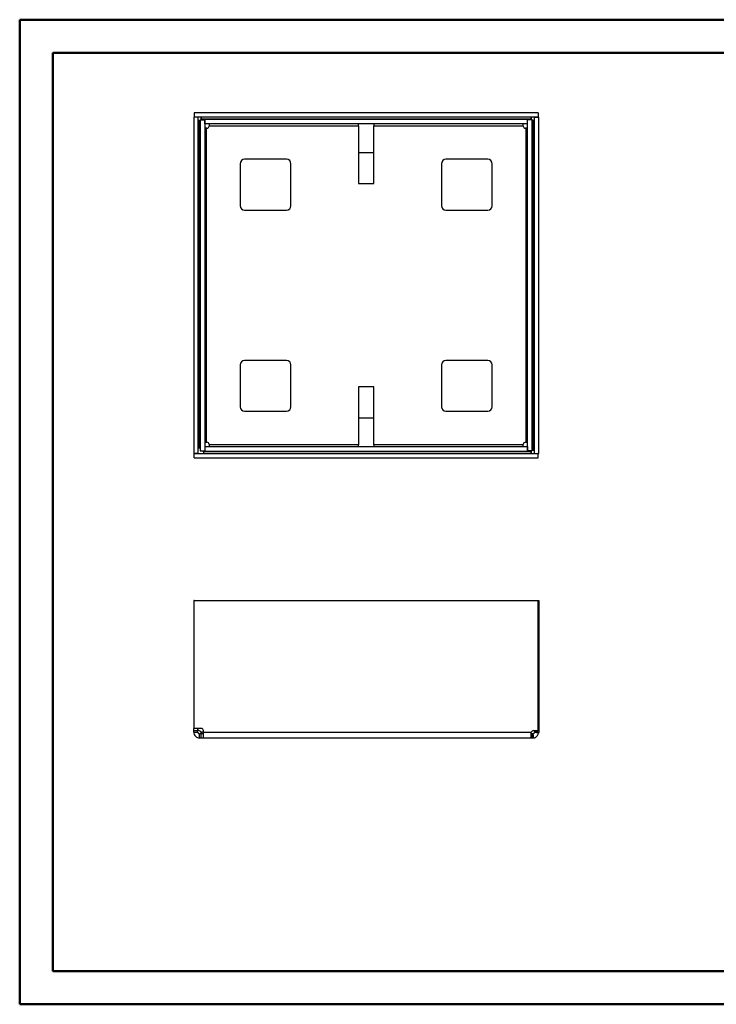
# Model space of a CAD drawing. Header units: millimetres. Extents: x 0 to 420, y 0 to 297.
# Tile 1 of 2: x 0 to 210, y 0 to 297. Entities that reach past the tile are written whole.
import ezdxf

# ---------------------------------------------------------------- set-up
doc = ezdxf.new("R2010")
doc.units = ezdxf.units.MM

msp = doc.modelspace()

# ---------------------------------------------------------------- linework, layer by layer
at = {"color": 7, "linetype": 'Continuous', "lineweight": 50}
for p, q in [((0.38, 0.21), (0.38, 297.21)), ((0.38, 297.21), (420.38, 297.21)), ((10.38, 10.21), (10.38, 287.21)), ((10.38, 287.21), (410.38, 287.21)), ((10.38, 10.21), (410.38, 10.21)), ((0.38, 0.21), (420.38, 0.21))]:
    msp.add_line(p, q, dxfattribs=at)
at = {"color": 7, "linetype": 'Continuous', "lineweight": 25}
for p, q in [((52.83, 267.8), (52.83, 166.4)), ((54.1, 267.8), (52.83, 267.8)), ((156.7, 269.1), (52.96, 269.1)), ((52.96, 269.1), (52.96, 267.84)), ((156.7, 267.84), (52.96, 267.84)), ((54.1, 267.8), (54.1, 166.4)), ((55.05, 267.3), (55.09, 267.64)), ((55.05, 267.3), (154.61, 267.3)), ((154.57, 267.64), (154.61, 267.3)), ((155.56, 166.4), (155.56, 267.8)), ((155.56, 267.8), (156.83, 267.8)), ((156.7, 269.1), (156.7, 267.84)), ((156.83, 166.4), (156.83, 267.8)), ((54.29, 266.85), (54.63, 266.88)), ((54.63, 168.03), (54.63, 266.88)), ((54.83, 267.04), (56.16, 267.04)), ((54.83, 267.04), (54.83, 167.17)), ((56.16, 267.04), (56.16, 167.17)), ((153.46, 267.1), (56.2, 267.1)), ((56.2, 265.77), (56.2, 267.1)), ((153.46, 265.77), (56.2, 265.77)), ((56.7, 169.73), (56.7, 264.47)), ((56.8, 264.47), (56.7, 264.47)), ((57.46, 265.24), (102.5, 265.24)), ((57.46, 265.24), (57.46, 265.14)), ((102.5, 265.24), (102.5, 265.77)), ((102.5, 265.24), (102.5, 247.77)), ((107.16, 265.77), (107.16, 265.24)), ((107.16, 265.24), (152.2, 265.24)), ((107.16, 247.77), (107.16, 265.24)), ((152.2, 265.14), (152.2, 265.24)), ((152.96, 264.47), (152.87, 264.47)), ((152.96, 264.47), (152.96, 169.73)), ((153.46, 265.77), (153.46, 267.1)), ((153.5, 167.17), (153.5, 267.04)), ((154.83, 267.04), (153.5, 267.04)), ((154.83, 167.17), (154.83, 267.04)), ((155.03, 266.88), (155.03, 167.32)), ((155.03, 266.88), (155.37, 266.85)), ((107.16, 257.1), (102.5, 257.1)), ((66.83, 253.77), (66.83, 241.1)), ((80.83, 255.1), (68.16, 255.1)), ((82.16, 241.1), (82.16, 253.77)), ((127.5, 253.77), (127.5, 241.1)), ((141.5, 255.1), (128.83, 255.1)), ((142.83, 241.1), (142.83, 253.77)), ((102.5, 247.77), (107.16, 247.77)), ((68.16, 239.77), (80.83, 239.77)), ((128.83, 239.77), (141.5, 239.77)), ((66.83, 193.1), (66.83, 180.44)), ((80.83, 194.44), (68.16, 194.44)), ((82.16, 180.44), (82.16, 193.1)), ((127.5, 193.1), (127.5, 180.44)), ((141.5, 194.44), (128.83, 194.44)), ((142.83, 180.44), (142.83, 193.1)), ((107.16, 186.44), (102.5, 186.44)), ((102.5, 186.44), (102.5, 168.97)), ((107.16, 168.97), (107.16, 186.44)), ((68.16, 179.1), (80.83, 179.1)), ((128.83, 179.1), (141.5, 179.1)), ((102.5, 177.1), (107.16, 177.1)), ((56.7, 169.73), (56.8, 169.73)), ((152.87, 169.73), (152.96, 169.73)), ((54.1, 166.4), (52.83, 166.4)), ((52.96, 165.1), (52.96, 166.37)), ((52.96, 166.37), (156.7, 166.37)), ((54.83, 168.03), (54.63, 168.03)), ((54.83, 167.17), (56.16, 167.17)), ((55.75, 166.9), (55.75, 167.17)), ((154.61, 166.9), (55.75, 166.9)), ((56.2, 168.44), (153.46, 168.44)), ((56.2, 168.44), (56.2, 167.1)), ((56.2, 167.1), (153.46, 167.1)), ((57.46, 169.07), (57.46, 168.97)), ((102.5, 168.97), (57.46, 168.97)), ((102.5, 168.44), (102.5, 168.97)), ((152.2, 168.97), (107.16, 168.97)), ((107.16, 168.97), (107.16, 168.44)), ((152.2, 168.97), (152.2, 169.07)), ((153.46, 168.44), (153.46, 167.1)), ((154.83, 167.17), (153.5, 167.17)), ((154.61, 166.9), (154.57, 166.57)), ((155.37, 167.36), (155.03, 167.32)), ((155.56, 166.4), (156.83, 166.4)), ((156.7, 165.1), (156.7, 166.37)), ((52.96, 165.1), (156.7, 165.1)), ((52.96, 122.02), (52.83, 122.02)), ((52.83, 122.02), (52.83, 83.45)), ((52.96, 83.45), (52.96, 122.02)), ((52.96, 122.02), (156.7, 122.02)), ((156.7, 82.77), (156.7, 122.02)), ((156.7, 122.02), (156.83, 122.02)), ((156.83, 122.02), (156.83, 82.78)), ((52.83, 83.45), (52.96, 83.45)), ((52.83, 82.78), (52.83, 83.45)), ((55.09, 83.45), (52.96, 83.45)), ((54.1, 82.78), (54.1, 83.45)), ((52.83, 82.78), (54.1, 82.78)), ((52.83, 82.32), (52.83, 82.78)), ((52.83, 82.32), (54.1, 82.32)), ((54.1, 82.32), (54.1, 82.78)), ((54.42, 82.78), (54.1, 82.78)), ((54.63, 80.52), (54.63, 81.79)), ((55.09, 81.79), (54.63, 81.79)), ((55.09, 80.52), (54.63, 80.52)), ((55.09, 81.99), (55.05, 82.32)), ((55.75, 82.32), (55.05, 82.32)), ((55.09, 80.52), (55.09, 81.79)), ((55.75, 81.79), (55.09, 81.79)), ((55.75, 80.52), (55.09, 80.52)), ((55.75, 82.32), (55.75, 82.78)), ((55.75, 82.32), (154.61, 82.32)), ((154.61, 80.52), (55.75, 80.52)), ((154.57, 81.99), (154.61, 82.32)), ((154.61, 80.52), (154.57, 80.55)), ((154.61, 80.52), (154.61, 81.79)), ((155.03, 81.79), (154.61, 81.79)), ((155.03, 80.52), (154.61, 80.52)), ((155.03, 80.52), (155.03, 81.79)), ((155.37, 80.55), (155.03, 80.52)), ((155.37, 80.55), (155.13, 81.8)), ((155.24, 82.78), (156.57, 82.78)), ((155.56, 82.78), (155.56, 82.32)), ((156.83, 82.32), (155.56, 82.32)), ((156.8, 81.99), (155.56, 82.22)), ((156.83, 82.78), (156.7, 82.78)), ((156.83, 82.32), (156.8, 81.99)), ((156.83, 82.78), (156.83, 82.32))]:
    msp.add_line(p, q, dxfattribs=at)
for centre, radius, start, end in [((54.42, 267.51), 0.667, 314.3768, 341.6539), ((155.24, 267.51), 0.667, 198.3461, 225.6232), ((54.42, 267.51), 0.667, 288.3461, 307.9342), ((56.8, 265.14), 0.667, 270, 0), ((152.87, 265.14), 0.667, 180, 270), ((155.24, 267.51), 0.667, 232.0658, 251.6539), ((68.16, 253.77), 1.33, 90, 180), ((80.83, 253.77), 1.33, 0, 90), ((128.83, 253.77), 1.33, 90, 180), ((141.5, 253.77), 1.33, 0, 90), ((68.16, 241.1), 1.33, 180, 270), ((80.83, 241.1), 1.33, 270, 0), ((128.83, 241.1), 1.33, 180, 270), ((141.5, 241.1), 1.33, 270, 0), ((68.16, 193.1), 1.33, 90, 180), ((80.83, 193.1), 1.33, 0, 90), ((128.83, 193.1), 1.33, 90, 180), ((141.5, 193.1), 1.33, 0, 90), ((68.16, 180.44), 1.33, 180, 270), ((80.83, 180.44), 1.33, 270, 0), ((128.83, 180.44), 1.33, 180, 270), ((141.5, 180.44), 1.33, 270, 0), ((56.8, 169.07), 0.667, 0, 90), ((152.87, 169.07), 0.667, 90, 180), ((155.24, 166.69), 0.667, 134.3768, 161.6539), ((155.24, 166.69), 0.667, 108.3461, 127.9342), ((55.09, 82.78), 0.667, 0, 90), ((54.42, 82.11), 0.667, 18.3461, 90), ((155.24, 82.11), 0.667, 90, 161.6539), ((156.57, 82.11), 0.667, 78.7411, 90)]:
    msp.add_arc(centre, radius, start, end, dxfattribs=at)
for points, knots in [([(55.09, 267.83), (55.09, 267.83), (55.08, 267.83), (55.06, 267.83), (55.05, 267.84)], [0, 0, 0, 0, 0.480679, 1, 1, 1, 1]), ([(55.05, 267.3), (55.06, 267.32), (55.08, 267.35), (55.09, 267.38), (55.09, 267.4)], [0, 0, 0, 0, 0.519321, 1, 1, 1, 1]), ([(154.61, 267.84), (154.6, 267.83), (154.58, 267.83), (154.58, 267.83), (154.57, 267.83)], [0, 0, 0, 0, 0.519321, 1, 1, 1, 1]), ([(154.57, 267.4), (154.58, 267.38), (154.58, 267.35), (154.6, 267.32), (154.61, 267.3)], [0, 0, 0, 0, 0.480679, 1, 1, 1, 1]), ([(54.1, 266.88), (54.1, 266.87), (54.1, 266.85), (54.1, 266.85), (54.11, 266.85)], [0, 0, 0, 0, 0.519321, 1, 1, 1, 1]), ([(54.53, 266.85), (54.55, 266.85), (54.58, 266.85), (54.62, 266.87), (54.63, 266.88)], [0, 0, 0, 0, 0.480679, 1, 1, 1, 1]), ([(155.03, 266.88), (155.05, 266.87), (155.08, 266.85), (155.11, 266.85), (155.13, 266.85)], [0, 0, 0, 0, 0.519321, 1, 1, 1, 1]), ([(155.56, 266.85), (155.56, 266.85), (155.56, 266.85), (155.56, 266.87), (155.56, 266.88)], [0, 0, 0, 0, 0.480679, 1, 1, 1, 1]), ([(154.61, 166.9), (154.6, 166.89), (154.58, 166.85), (154.58, 166.82), (154.57, 166.8)], [0, 0, 0, 0, 0.519321, 1, 1, 1, 1]), ([(154.57, 166.38), (154.58, 166.38), (154.58, 166.37), (154.6, 166.37), (154.61, 166.37)], [0, 0, 0, 0, 0.480679, 1, 1, 1, 1]), ([(155.13, 167.36), (155.11, 167.36), (155.08, 167.35), (155.05, 167.33), (155.03, 167.32)], [0, 0, 0, 0, 0.480679, 1, 1, 1, 1]), ([(155.56, 167.32), (155.56, 167.33), (155.56, 167.35), (155.56, 167.36), (155.56, 167.36)], [0, 0, 0, 0, 0.519321, 1, 1, 1, 1]), ([(55.09, 82.22), (55.09, 82.24), (55.08, 82.28), (55.06, 82.31), (55.05, 82.32)], [0, 0, 0, 0, 0.480679, 1, 1, 1, 1]), ([(55.05, 81.79), (55.06, 81.79), (55.08, 81.79), (55.09, 81.8), (55.09, 81.8)], [0, 0, 0, 0, 0.519321, 1, 1, 1, 1]), ([(154.57, 81.8), (154.57, 81.81), (154.57, 81.84), (154.57, 81.91), (154.57, 81.97), (154.57, 81.99)], [0, 0, 0, 0, 0.431309, 0.862618, 1, 1, 1, 1]), ([(155.13, 81.8), (155.11, 81.8), (155.08, 81.79), (155.05, 81.79), (155.03, 81.79)], [0, 0, 0, 0, 0.480679, 1, 1, 1, 1]), ([(155.56, 82.32), (155.56, 82.31), (155.56, 82.28), (155.56, 82.24), (155.56, 82.22)], [0, 0, 0, 0, 0.519321, 1, 1, 1, 1])]:
    msp.add_open_spline(points, degree=3, knots=knots, dxfattribs=at)
for points in [[(55.09, 267.83), (55.09, 267.81), (55.09, 267.78), (55.09, 267.68), (55.09, 267.56), (55.09, 267.45), (55.09, 267.4)], [(154.57, 267.4), (154.57, 267.45), (154.57, 267.56), (154.57, 267.68), (154.57, 267.78), (154.57, 267.81), (154.57, 267.83)], [(54.53, 266.85), (54.48, 266.85), (54.38, 266.85), (54.25, 266.85), (54.15, 266.85), (54.12, 266.85), (54.11, 266.85)], [(56.7, 264.47), (56.63, 264.47), (56.49, 264.47), (56.31, 264.47), (56.19, 264.47), (56.17, 264.47), (56.16, 264.47)], [(57.46, 265.77), (57.46, 265.76), (57.46, 265.74), (57.46, 265.62), (57.46, 265.44), (57.46, 265.31), (57.46, 265.24)], [(152.2, 265.24), (152.2, 265.31), (152.2, 265.44), (152.2, 265.62), (152.2, 265.74), (152.2, 265.76), (152.2, 265.77)], [(153.5, 264.47), (153.49, 264.47), (153.47, 264.47), (153.35, 264.47), (153.17, 264.47), (153.03, 264.47), (152.96, 264.47)], [(155.56, 266.85), (155.54, 266.85), (155.51, 266.85), (155.41, 266.85), (155.28, 266.85), (155.18, 266.85), (155.13, 266.85)], [(56.16, 169.73), (56.17, 169.73), (56.19, 169.73), (56.31, 169.73), (56.49, 169.73), (56.63, 169.73), (56.7, 169.73)], [(152.96, 169.73), (153.03, 169.73), (153.17, 169.73), (153.35, 169.73), (153.47, 169.73), (153.49, 169.73), (153.5, 169.73)], [(54.1, 168.03), (54.11, 168.03), (54.12, 168.03), (54.25, 168.03), (54.42, 168.03), (54.56, 168.03), (54.63, 168.03)], [(55.75, 166.9), (55.75, 166.83), (55.75, 166.69), (55.75, 166.52), (55.75, 166.39), (55.75, 166.38), (55.75, 166.37)], [(57.46, 168.97), (57.46, 168.9), (57.46, 168.76), (57.46, 168.58), (57.46, 168.46), (57.46, 168.44), (57.46, 168.44)], [(152.2, 168.44), (152.2, 168.44), (152.2, 168.46), (152.2, 168.58), (152.2, 168.76), (152.2, 168.9), (152.2, 168.97)], [(154.57, 166.38), (154.57, 166.39), (154.57, 166.42), (154.57, 166.52), (154.57, 166.65), (154.57, 166.75), (154.57, 166.8)], [(155.13, 167.36), (155.18, 167.36), (155.28, 167.36), (155.41, 167.36), (155.51, 167.36), (155.54, 167.36), (155.56, 167.36)], [(52.83, 82.32), (52.86, 82.09), (52.91, 81.61), (53.33, 81.02), (53.92, 80.6), (54.4, 80.55), (54.63, 80.52)], [(54.1, 82.32), (54.11, 82.25), (54.12, 82.11), (54.25, 81.94), (54.42, 81.81), (54.56, 81.8), (54.63, 81.79)], [(55.09, 82.22), (55.09, 82.17), (55.09, 82.07), (55.09, 81.94), (55.09, 81.84), (55.09, 81.81), (55.09, 81.8)], [(55.75, 80.52), (55.75, 80.55), (55.75, 80.6), (55.75, 81.02), (55.75, 81.61), (55.75, 82.09), (55.75, 82.32)], [(154.57, 81.99), (154.57, 81.81), (154.57, 81.47), (154.57, 81.03), (154.57, 80.7), (154.57, 80.6), (154.57, 80.55)], [(155.13, 81.8), (155.18, 81.81), (155.28, 81.84), (155.41, 81.94), (155.51, 82.07), (155.54, 82.17), (155.56, 82.22)], [(155.37, 80.55), (155.54, 80.6), (155.89, 80.7), (156.32, 81.03), (156.65, 81.47), (156.75, 81.81), (156.8, 81.99)]]:
    msp.add_open_spline(points, degree=3, dxfattribs=at)

doc.saveas('drawing.dxf')
